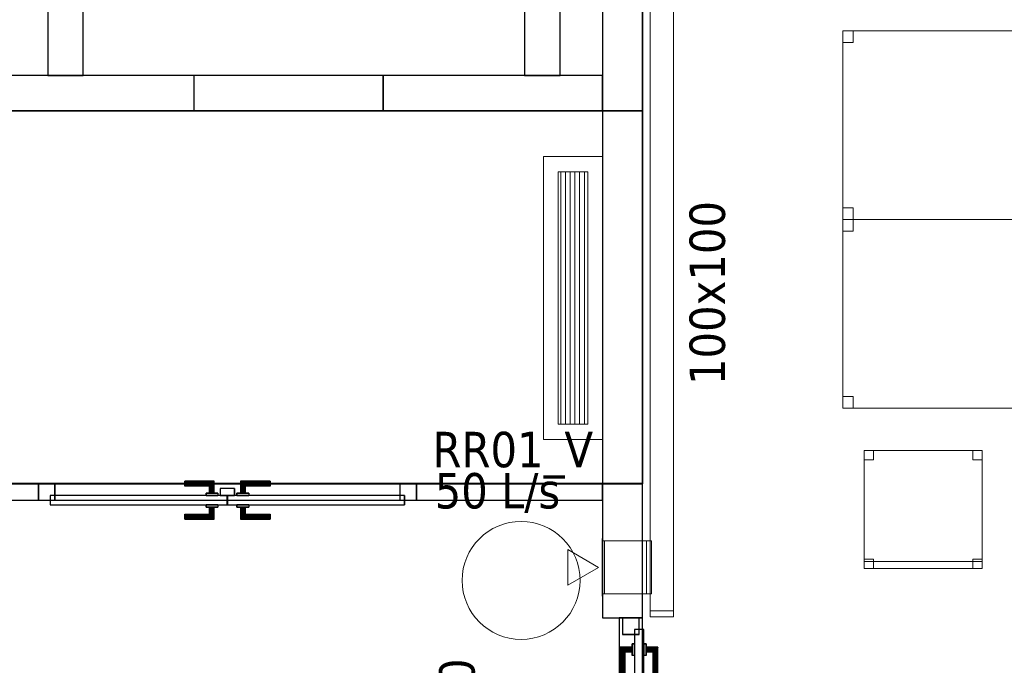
# Model space of a CAD drawing. Header units: metres. Extents: x 391.1 to 427.5, y 12.7 to 28.4.
# Tile 135 of 139: x 418.9 to 423, y 23.5 to 26.3. Entities that reach past the tile are written whole.
import ezdxf

# ---------------------------------------------------------------- set-up
doc = ezdxf.new("R2010")
doc.units = ezdxf.units.M
doc.layers.add('01_CARPINTERIA', color=5, linetype='Continuous', lineweight=25, true_color=0x0000ff)
doc.layers.add('01_SUELOS', color=7, linetype='Continuous', lineweight=25, true_color=0x007f00)
for name, color, linetype, lineweight in [('02_MOBILIARIO', 7, 'Continuous', 18), ('A-COLS-____-MCUT', 7, 'Continuous', 18), ('A-COLS-____-OTLN', 7, 'Continuous', 18), ('A-DETL-____-MBND', 7, 'Continuous', 18), ('A-GENM-____-OTLN', 7, 'Continuous', 18), ('A-WALL-____-MCUT', 7, 'Continuous', 25), ('A-WALL-____-OTLN', 7, 'Continuous', 25), ('M-HVAC-CDFF-IDEN', 7, 'Continuous', 30), ('M-HVAC-CDFF-OTLN', 7, 'Continuous', 18), ('M-HVAC-DUCT-IDEN', 7, 'Continuous', 30), ('M-HVAC-DUCT-OTLN', 7, 'Continuous', 18)]:
    doc.layers.add(name, color=color, linetype=linetype, lineweight=lineweight)
doc.styles.add('Tahoma_2', font='tahoma.ttf', dxfattribs={"height": 0.15})

# ---------------------------------------------------------------- blocks, each defined once
blk = doc.blocks.new('Family - Envans P1-154604-04_CLI_AIRE_P1')
at = {"layer": 'A-WALL-____-MCUT', "color": 253, "true_color": 0xaaaaaa}
for p, q in [((4.3375, 0.17), (0, 0.17)), ((0, 0.17), (0, 0)), ((4.3375, 0), (4.3375, 0.17)), ((0, 0), (4.3375, 0))]:
    blk.add_line(p, q, dxfattribs=at)
at = {"layer": 'A-WALL-____-OTLN', "color": 253, "true_color": 0xaaaaaa}
for p, q in [((4.3375, 0.17), (0, 0.17)), ((0, 0.17), (0, 0)), ((4.3375, 0), (4.3375, 0.17)), ((0, 0), (4.3375, 0))]:
    blk.add_line(p, q, dxfattribs=at)
at = {"layer": 'A-WALL-____-OTLN', "color": 253, "lineweight": 18, "true_color": 0xaaaaaa}
blk.add_line((0, 0), (4.3375, 0), dxfattribs=at)
blk = doc.blocks.new('Family - Pilar P1-154647-04_CLI_AIRE_P1')
at = {"layer": 'A-COLS-____-MCUT', "color": 253, "true_color": 0xaaaaaa}
for start, end in [(360, 180), (180, 360)]:
    blk.add_arc((0.25, 0.25), 0.25, start, end, dxfattribs=at)
at = {"layer": 'A-COLS-____-OTLN', "color": 253, "true_color": 0xaaaaaa}
for start, end in [(360, 180), (180, 360)]:
    blk.add_arc((0.25, 0.25), 0.25, start, end, dxfattribs=at)
blk = doc.blocks.new('Family - Envans P1-154657-04_CLI_AIRE_P1')
at = {"layer": 'A-WALL-____-MCUT', "color": 253, "true_color": 0xaaaaaa}
for p, q in [((3.66, 0.15), (2.56, 0.15)), ((3.66, 0), (3.66, 0.15)), ((4.46, 0.15), (4.46, 0)), ((5.39, 0.15), (4.46, 0.15)), ((5.39, 0), (5.39, 0.15)), ((2.56, 0), (3.66, 0)), ((4.46, 0), (5.39, 0))]:
    blk.add_line(p, q, dxfattribs=at)
at = {"layer": 'A-WALL-____-OTLN', "color": 253, "true_color": 0xaaaaaa}
for p, q in [((5.39, 0.15), (0, 0.15)), ((3.66, 0), (3.66, 0.15)), ((4.46, 0.15), (3.66, 0.15)), ((4.46, 0), (4.46, 0.15)), ((5.39, 0), (5.39, 0.15)), ((0, 0), (5.39, 0)), ((3.66, 0), (4.46, 0))]:
    blk.add_line(p, q, dxfattribs=at)
at = {"layer": 'A-WALL-____-OTLN', "color": 253, "lineweight": 18, "true_color": 0xaaaaaa}
blk.add_line((0, 0), (5.39, 0), dxfattribs=at)
blk = doc.blocks.new('Family - Vano de puerta P1-154663-04_CLI_AIRE_P1')
at = {"layer": 'A-GENM-____-OTLN', "color": 253, "true_color": 0xaaaaaa}
for p, q in [((419.607, 26.0395), (419.607, 25.8895)), ((420.407, 26.0395), (419.607, 26.0395)), ((419.607, 26.0395), (419.607, 25.8895)), ((419.607, 26.0395), (420.407, 26.0395)), ((420.407, 25.8895), (420.407, 26.0395)), ((420.407, 26.0395), (420.407, 25.8895)), ((419.607, 25.8895), (420.407, 25.8895)), ((420.407, 25.8895), (419.607, 25.8895))]:
    blk.add_line(p, q, dxfattribs=at)
blk = doc.blocks.new('Family - LONDR55-XX_ZZ-ARQ-CAA-M3D-Londres55-154679-04_CLI_AIRE_P1')
at = {"layer": '01_CARPINTERIA', "color": 161, "true_color": 0xaaaaff}
for p, q in [((0.1263, 0.1487), (0.125, 0.15)), ((0.125, 0.15), (0.125, 0.1)), ((0.125, 0.15), (0.1263, 0.1487)), ((0.25, 0.15), (0.125, 0.15)), ((0.13, 0.145), (0.1263, 0.1487)), ((0.1263, 0.1487), (0.1263, 0.1)), ((0.1263, 0.1487), (0.1263, 0.1)), ((0.1263, 0.1487), (0.13, 0.145)), ((0.25, 0.1487), (0.1263, 0.1487)), ((0.25, 0.1487), (0.1263, 0.1487)), ((0.135, 0.14), (0.13, 0.145)), ((0.13, 0.145), (0.13, 0.1)), ((0.13, 0.145), (0.13, 0.1)), ((0.13, 0.145), (0.135, 0.14)), ((0.25, 0.145), (0.13, 0.145)), ((0.25, 0.145), (0.13, 0.145)), ((0.135, 0.1), (0.135, 0.14)), ((0.135, 0.14), (0.135, 0.1)), ((0.135, 0.14), (0.14, 0.135)), ((0.14, 0.135), (0.135, 0.14)), ((0.135, 0.14), (0.25, 0.14)), ((0.25, 0.14), (0.135, 0.14)), ((0.14, 0.135), (0.14, 0.1)), ((0.14, 0.135), (0.1437, 0.1313)), ((0.1437, 0.1313), (0.14, 0.135)), ((0.14, 0.135), (0.14, 0.1)), ((0.25, 0.135), (0.14, 0.135)), ((0.25, 0.135), (0.14, 0.135)), ((0.1437, 0.1313), (0.1437, 0.1)), ((0.1437, 0.1313), (0.145, 0.13)), ((0.145, 0.13), (0.1437, 0.1313)), ((0.1437, 0.1313), (0.1437, 0.1)), ((0.25, 0.1313), (0.1437, 0.1313)), ((0.25, 0.1313), (0.1437, 0.1313)), ((0.145, 0.13), (0.145, 0.1)), ((0.25, 0.13), (0.145, 0.13)), ((0.25, 0.1487), (0.25, 0.15)), ((0.25, 0.15), (0.25, 0.1487)), ((0.25, 0.145), (0.25, 0.1487)), ((0.25, 0.1487), (0.25, 0.145)), ((0.25, 0.145), (0.25, 0.14)), ((0.25, 0.14), (0.25, 0.145)), ((0.25, 0.14), (0.25, 0.135)), ((0.25, 0.135), (0.25, 0.14)), ((0.25, 0.135), (0.25, 0.1313)), ((0.25, 0.1313), (0.25, 0.135)), ((0.25, 0.1313), (0.25, 0.13)), ((0.25, 0.13), (0.25, 0.1313)), ((0.89, 0.09), (0.05, 0.09)), ((0.05, 0.09), (0.05, 0.05)), ((0.89, 0.09), (0.05, 0.09)), ((0.05, 0.09), (0.05, 0.05)), ((0.16, 0.1), (0.11, 0.1)), ((0.11, 0.1), (0.16, 0.1)), ((0.11, 0.1), (0.11, 0.09)), ((0.11, 0.09), (0.11, 0.1)), ((0.16, 0.09), (0.11, 0.09)), ((0.11, 0.09), (0.16, 0.09)), ((0.1263, 0.1), (0.125, 0.1)), ((0.125, 0.1), (0.1263, 0.1)), ((0.13, 0.1), (0.1263, 0.1)), ((0.1263, 0.1), (0.13, 0.1)), ((0.135, 0.1), (0.13, 0.1)), ((0.13, 0.1), (0.135, 0.1)), ((0.14, 0.1), (0.135, 0.1)), ((0.135, 0.1), (0.14, 0.1)), ((0.14, 0.1), (0.1437, 0.1)), ((0.1437, 0.1), (0.14, 0.1)), ((0.1437, 0.1), (0.145, 0.1)), ((0.145, 0.1), (0.1437, 0.1)), ((0.16, 0.1), (0.16, 0.09)), ((0.16, 0.1), (0.16, 0.09)), ((0.89, 0.05), (0.89, 0.09)), ((0.89, 0.09), (0.89, 0.05)), ((0.07, 0.07), (0, 0.07)), ((0, 0.07), (0, 0)), ((0.07, 0.07), (0, 0.07)), ((0, 0.07), (0, 0)), ((0.05, 0.05), (0.89, 0.05)), ((0.05, 0.05), (0.89, 0.05)), ((0.07, 0), (0.07, 0.07)), ((0.07, 0.07), (0.07, 0)), ((0.11, 0.05), (0.16, 0.05)), ((0.16, 0.05), (0.11, 0.05)), ((0.11, 0.05), (0.11, 0.04)), ((0.11, 0.04), (0.11, 0.05)), ((0.16, 0.05), (0.16, 0.04)), ((0.16, 0.05), (0.16, 0.04)), ((0.94, 0.07), (0.87, 0.07)), ((0.87, 0.07), (0.87, 0)), ((0.94, 0.07), (0.87, 0.07)), ((0.87, 0.07), (0.87, 0)), ((0.94, 0), (0.94, 0.07)), ((0.94, 0.07), (0.94, 0)), ((0, 0), (0.07, 0)), ((0, 0), (0.07, 0)), ((0.11, 0.04), (0.16, 0.04)), ((0.16, 0.04), (0.11, 0.04)), ((0.1263, 0.04), (0.125, 0.04)), ((0.125, 0.04), (0.1263, 0.04)), ((0.125, 0.04), (0.125, -0.01)), ((0.13, 0.04), (0.1263, 0.04)), ((0.1263, 0.04), (0.13, 0.04)), ((0.1263, 0.04), (0.1263, -0.0087)), ((0.1263, 0.04), (0.1263, -0.0087)), ((0.13, 0.04), (0.135, 0.04)), ((0.135, 0.04), (0.13, 0.04)), ((0.13, 0.04), (0.13, -0.005)), ((0.13, 0.04), (0.13, -0.005)), ((0.13, -0.005), (0.135, 0)), ((0.135, 0), (0.13, -0.005)), ((0.135, 0.04), (0.14, 0.04)), ((0.14, 0.04), (0.135, 0.04)), ((0.135, 0), (0.135, 0.04)), ((0.135, 0.04), (0.135, 0)), ((0.14, 0.005), (0.135, 0)), ((0.135, 0), (0.14, 0.005)), ((0.25, 0), (0.135, 0)), ((0.135, 0), (0.25, 0)), ((0.14, 0.04), (0.1437, 0.04)), ((0.1437, 0.04), (0.14, 0.04)), ((0.14, 0.04), (0.14, 0.005)), ((0.14, 0.04), (0.14, 0.005)), ((0.1437, 0.0087), (0.14, 0.005)), ((0.14, 0.005), (0.1437, 0.0087)), ((0.14, 0.005), (0.25, 0.005)), ((0.14, 0.005), (0.25, 0.005)), ((0.1437, 0.04), (0.145, 0.04)), ((0.145, 0.04), (0.1437, 0.04)), ((0.1437, 0.04), (0.1437, 0.0087)), ((0.1437, 0.04), (0.1437, 0.0087)), ((0.145, 0.01), (0.1437, 0.0087)), ((0.1437, 0.0087), (0.145, 0.01)), ((0.1437, 0.0087), (0.25, 0.0087)), ((0.1437, 0.0087), (0.25, 0.0087)), ((0.145, 0.04), (0.145, 0.01)), ((0.145, 0.01), (0.25, 0.01)), ((0.25, 0.0087), (0.25, 0.01)), ((0.25, 0.01), (0.25, 0.0087)), ((0.25, 0.005), (0.25, 0.0087)), ((0.25, 0.0087), (0.25, 0.005)), ((0.25, 0.005), (0.25, 0)), ((0.25, 0), (0.25, 0.005)), ((0.25, 0), (0.25, -0.005)), ((0.25, -0.005), (0.25, 0)), ((0.87, 0), (0.94, 0)), ((0.87, 0), (0.94, 0)), ((0.125, -0.01), (0.1263, -0.0087)), ((0.1263, -0.0087), (0.125, -0.01)), ((0.125, -0.01), (0.25, -0.01)), ((0.1263, -0.0087), (0.13, -0.005)), ((0.13, -0.005), (0.1263, -0.0087)), ((0.1263, -0.0087), (0.25, -0.0087)), ((0.1263, -0.0087), (0.25, -0.0087)), ((0.13, -0.005), (0.25, -0.005)), ((0.13, -0.005), (0.25, -0.005)), ((0.25, -0.005), (0.25, -0.0087)), ((0.25, -0.0087), (0.25, -0.005)), ((0.25, -0.0087), (0.25, -0.01)), ((0.25, -0.01), (0.25, -0.0087))]:
    blk.add_line(p, q, dxfattribs=at)
blk = doc.blocks.new('Family - Porta P1-154680-04_CLI_AIRE_P1')
blk.add_blockref('Family - LONDR55-XX_ZZ-ARQ-CAA-M3D-Londres55-154679-04_CLI_AIRE_P1', (0, 0))
blk = doc.blocks.new('Family - Mampara P1-154691-04_CLI_AIRE_P1')
at = {"layer": 'A-WALL-____-OTLN', "color": 253, "true_color": 0xaaaaaa}
for p, q in [((7.8292, 0.1), (0, 0.1)), ((0.94, 0.1), (0, 0.1)), ((0, 0.1), (0, 0)), ((0, 0.1), (0, 0)), ((0, 0), (7.8292, 0)), ((0, 0), (0.94, 0))]:
    blk.add_line(p, q, dxfattribs=at)
at = {"layer": 'A-WALL-____-OTLN', "color": 253, "lineweight": 18, "true_color": 0xaaaaaa}
blk.add_line((0, 0), (7.8292, 0), dxfattribs=at)
blk = doc.blocks.new('Family - Vano de puerta P1-154697-04_CLI_AIRE_P1')
at = {"layer": 'A-GENM-____-OTLN', "color": 253, "true_color": 0xaaaaaa}
for p, q in [((421.507, 23.7407), (421.407, 23.7407)), ((421.407, 23.7407), (421.407, 22.8007)), ((421.407, 22.8007), (421.407, 23.7407)), ((421.407, 23.7407), (421.507, 23.7407)), ((421.507, 22.8007), (421.507, 23.7407)), ((421.507, 23.7407), (421.507, 22.8007)), ((421.407, 22.8007), (421.507, 22.8007)), ((421.407, 22.8007), (421.507, 22.8007))]:
    blk.add_line(p, q, dxfattribs=at)
blk = doc.blocks.new('Family - Mampara P1-154701-04_CLI_AIRE_P1')
at = {"layer": 'A-WALL-____-MCUT', "color": 253, "true_color": 0xaaaaaa}
for p, q in [((0.7887, 0.07), (0, 0.07)), ((0, 0.07), (0, 0)), ((0.7887, 0), (0.7887, 0.07)), ((2.39, 0.07), (2.39, 0)), ((3.89, 0.07), (2.39, 0.07)), ((3.89, 0), (3.89, 0.07)), ((0, 0), (0.7887, 0)), ((2.39, 0), (3.89, 0))]:
    blk.add_line(p, q, dxfattribs=at)
at = {"layer": 'A-WALL-____-OTLN', "color": 253, "true_color": 0xaaaaaa}
for p, q in [((3.89, 0.07), (0, 0.07)), ((0, 0.07), (0, 0)), ((2.39, 0.07), (0.7887, 0.07)), ((0.7887, 0.07), (0.7887, 0)), ((2.39, 0.07), (2.39, 0)), ((3.89, 0), (3.89, 0.07)), ((0, 0), (3.89, 0)), ((0.7887, 0), (2.39, 0))]:
    blk.add_line(p, q, dxfattribs=at)
at = {"layer": 'A-WALL-____-OTLN', "color": 253, "lineweight": 18, "true_color": 0xaaaaaa}
blk.add_line((0, 0), (3.89, 0), dxfattribs=at)
blk = doc.blocks.new('Family - Vano de puerta P1-154703-04_CLI_AIRE_P1')
at = {"layer": 'A-GENM-____-OTLN', "color": 253, "true_color": 0xaaaaaa}
for p, q in [((418.947, 24.3095), (418.947, 24.2395)), ((420.5483, 24.3095), (418.947, 24.3095)), ((418.947, 24.3095), (418.947, 24.2395)), ((418.947, 24.3095), (420.5483, 24.3095)), ((420.5483, 24.2395), (420.5483, 24.3095)), ((420.5483, 24.3095), (420.5483, 24.2395)), ((418.947, 24.2395), (420.5483, 24.2395)), ((420.5483, 24.2395), (418.947, 24.2395))]:
    blk.add_line(p, q, dxfattribs=at)
blk = doc.blocks.new('Family - Cadira d_Oficina_P1-154772-04_CLI_AIRE_P1')
at = {"layer": 'A-DETL-____-MBND', "color": 253, "true_color": 0xaaaaaa}
for p, q in [((0, 0.5), (0.5, 0.5)), ((0, 0), (0, 0.5)), ((0.5, 0.5), (0, 0.5)), ((0, 0.5), (0, 0)), ((0, 0.46), (0, 0.5)), ((0, 0.5), (0.04, 0.5)), ((0.04, 0.5), (0, 0.5)), ((0, 0.5), (0, 0.46)), ((0.04, 0.46), (0, 0.46)), ((0, 0.46), (0.04, 0.46)), ((0.04, 0.5), (0.04, 0.46)), ((0.04, 0.46), (0.04, 0.5)), ((0.46, 0.46), (0.46, 0.5)), ((0.46, 0.5), (0.5, 0.5)), ((0.5, 0.5), (0.46, 0.5)), ((0.46, 0.5), (0.46, 0.46)), ((0.5, 0.46), (0.46, 0.46)), ((0.46, 0.46), (0.5, 0.46)), ((0.5, 0.5), (0.5, 0.46)), ((0.5, 0.46), (0.5, 0.5)), ((0.5, 0.5), (0.5, 0)), ((0.5, 0), (0.5, 0.5)), ((0, 0), (0, 0.04)), ((0, 0.04), (0.04, 0.04)), ((0.04, 0.04), (0, 0.04)), ((0, 0.04), (0, 0)), ((0, 0), (0, 0.03)), ((0, 0.03), (0.5, 0.03)), ((0.5, 0.03), (0, 0.03)), ((0, 0.03), (0, 0)), ((0.5, 0), (0, 0)), ((0, 0), (0.5, 0)), ((0.5, 0), (0, 0)), ((0, 0), (0.5, 0)), ((0.04, 0), (0, 0)), ((0, 0), (0.04, 0)), ((0.04, 0.04), (0.04, 0)), ((0.04, 0), (0.04, 0.04)), ((0.46, 0), (0.46, 0.04)), ((0.46, 0.04), (0.5, 0.04)), ((0.5, 0.04), (0.46, 0.04)), ((0.46, 0.04), (0.46, 0)), ((0.5, 0), (0.46, 0)), ((0.5, 0.04), (0.5, 0)), ((0.5, 0), (0.5, 0.04)), ((0.5, 0.03), (0.5, 0)), ((0.5, 0), (0.5, 0.03)), ((0.46, 0), (0.5, 0))]:
    blk.add_line(p, q, dxfattribs=at)
blk = doc.blocks.new('Family - LONDR55-XX_ZZ-ARQ-CAA-M3D-Londres55-154825-04_CLI_AIRE_P1')
at = {"layer": '01_CARPINTERIA', "color": 161, "true_color": 0xaaaaff}
for p, q in [((0.6201, 0.1487), (0.6201, 0.15)), ((0.6201, 0.15), (0.6201, 0.1487)), ((0.7451, 0.15), (0.6201, 0.15)), ((0.6201, 0.145), (0.6201, 0.1487)), ((0.6201, 0.1487), (0.6201, 0.145)), ((0.7438, 0.1487), (0.6201, 0.1487)), ((0.7438, 0.1487), (0.6201, 0.1487)), ((0.6201, 0.14), (0.6201, 0.145)), ((0.6201, 0.145), (0.6201, 0.14)), ((0.7401, 0.145), (0.6201, 0.145)), ((0.7401, 0.145), (0.6201, 0.145)), ((0.6201, 0.135), (0.6201, 0.14)), ((0.6201, 0.14), (0.6201, 0.135)), ((0.6201, 0.14), (0.7351, 0.14)), ((0.7351, 0.14), (0.6201, 0.14)), ((0.6201, 0.135), (0.6201, 0.1313)), ((0.6201, 0.1313), (0.6201, 0.135)), ((0.7301, 0.135), (0.6201, 0.135)), ((0.7301, 0.135), (0.6201, 0.135)), ((0.6201, 0.1313), (0.6201, 0.13)), ((0.6201, 0.13), (0.6201, 0.1313)), ((0.7265, 0.1313), (0.6201, 0.1313)), ((0.7265, 0.1313), (0.6201, 0.1313)), ((0.7251, 0.13), (0.6201, 0.13)), ((0.7251, 0.13), (0.7265, 0.1313)), ((0.7265, 0.1313), (0.7251, 0.13)), ((0.7251, 0.1), (0.7251, 0.13)), ((0.7265, 0.1313), (0.7301, 0.135)), ((0.7301, 0.135), (0.7265, 0.1313)), ((0.7265, 0.1), (0.7265, 0.1313)), ((0.7265, 0.1), (0.7265, 0.1313)), ((0.7301, 0.135), (0.7351, 0.14)), ((0.7351, 0.14), (0.7301, 0.135)), ((0.7301, 0.1), (0.7301, 0.135)), ((0.7301, 0.1), (0.7301, 0.135)), ((0.7401, 0.145), (0.7351, 0.14)), ((0.7351, 0.14), (0.7401, 0.145)), ((0.7351, 0.14), (0.7351, 0.1)), ((0.7351, 0.1), (0.7351, 0.14)), ((0.7438, 0.1487), (0.7401, 0.145)), ((0.7401, 0.145), (0.7438, 0.1487)), ((0.7401, 0.1), (0.7401, 0.145)), ((0.7401, 0.1), (0.7401, 0.145)), ((0.7451, 0.15), (0.7438, 0.1487)), ((0.7438, 0.1487), (0.7451, 0.15)), ((0.7438, 0.1), (0.7438, 0.1487)), ((0.7438, 0.1), (0.7438, 0.1487)), ((0.7451, 0.1), (0.7451, 0.15)), ((0.8575, 0.1487), (0.8561, 0.15)), ((0.8561, 0.15), (0.8561, 0.1)), ((0.8561, 0.15), (0.8575, 0.1487)), ((0.9811, 0.15), (0.8561, 0.15)), ((0.8611, 0.145), (0.8575, 0.1487)), ((0.8575, 0.1487), (0.8575, 0.1)), ((0.8575, 0.1487), (0.8575, 0.1)), ((0.8575, 0.1487), (0.8611, 0.145)), ((0.9811, 0.1487), (0.8575, 0.1487)), ((0.9811, 0.1487), (0.8575, 0.1487)), ((0.8661, 0.14), (0.8611, 0.145)), ((0.8611, 0.145), (0.8611, 0.1)), ((0.8611, 0.145), (0.8611, 0.1)), ((0.8611, 0.145), (0.8661, 0.14)), ((0.9811, 0.145), (0.8611, 0.145)), ((0.9811, 0.145), (0.8611, 0.145)), ((0.8661, 0.1), (0.8661, 0.14)), ((0.8661, 0.14), (0.8661, 0.1)), ((0.8661, 0.14), (0.8711, 0.135)), ((0.8711, 0.135), (0.8661, 0.14)), ((0.8661, 0.14), (0.9811, 0.14)), ((0.9811, 0.14), (0.8661, 0.14)), ((0.8711, 0.135), (0.8711, 0.1)), ((0.8711, 0.135), (0.8748, 0.1313)), ((0.8748, 0.1313), (0.8711, 0.135)), ((0.8711, 0.135), (0.8711, 0.1)), ((0.9811, 0.135), (0.8711, 0.135)), ((0.9811, 0.135), (0.8711, 0.135)), ((0.8748, 0.1313), (0.8748, 0.1)), ((0.8748, 0.1313), (0.8761, 0.13)), ((0.8761, 0.13), (0.8748, 0.1313)), ((0.8748, 0.1313), (0.8748, 0.1)), ((0.9811, 0.1313), (0.8748, 0.1313)), ((0.9811, 0.1313), (0.8748, 0.1313)), ((0.8761, 0.13), (0.8761, 0.1)), ((0.9811, 0.13), (0.8761, 0.13)), ((0.9811, 0.1487), (0.9811, 0.15)), ((0.9811, 0.15), (0.9811, 0.1487)), ((0.9811, 0.145), (0.9811, 0.1487)), ((0.9811, 0.1487), (0.9811, 0.145)), ((0.9811, 0.145), (0.9811, 0.14)), ((0.9811, 0.14), (0.9811, 0.145)), ((0.9811, 0.14), (0.9811, 0.135)), ((0.9811, 0.135), (0.9811, 0.14)), ((0.9811, 0.135), (0.9811, 0.1313)), ((0.9811, 0.1313), (0.9811, 0.135)), ((0.9811, 0.1313), (0.9811, 0.13)), ((0.9811, 0.13), (0.9811, 0.1313)), ((0.8001, 0.09), (0.05, 0.09)), ((0.05, 0.09), (0.05, 0.05)), ((0.8001, 0.09), (0.05, 0.09)), ((0.05, 0.05), (0.05, 0.09)), ((0.7601, 0.1), (0.7101, 0.1)), ((0.7101, 0.1), (0.7601, 0.1)), ((0.7101, 0.09), (0.7101, 0.1)), ((0.7101, 0.09), (0.7101, 0.1)), ((0.7601, 0.09), (0.7101, 0.09)), ((0.7101, 0.09), (0.7601, 0.09)), ((0.7265, 0.1), (0.7251, 0.1)), ((0.7251, 0.1), (0.7265, 0.1)), ((0.7301, 0.1), (0.7265, 0.1)), ((0.7265, 0.1), (0.7301, 0.1)), ((0.7351, 0.1), (0.7301, 0.1)), ((0.7301, 0.1), (0.7351, 0.1)), ((0.7401, 0.1), (0.7351, 0.1)), ((0.7351, 0.1), (0.7401, 0.1)), ((0.7401, 0.1), (0.7438, 0.1)), ((0.7438, 0.1), (0.7401, 0.1)), ((0.7438, 0.1), (0.7451, 0.1)), ((0.7451, 0.1), (0.7438, 0.1)), ((0.7601, 0.09), (0.7601, 0.1)), ((0.7601, 0.1), (0.7601, 0.09)), ((0.8001, 0.05), (0.8001, 0.09)), ((0.8001, 0.05), (0.8001, 0.09)), ((1.5513, 0.09), (0.8011, 0.09)), ((0.8011, 0.09), (0.8011, 0.05)), ((1.5513, 0.09), (0.8011, 0.09)), ((0.8011, 0.05), (0.8011, 0.09)), ((0.8911, 0.1), (0.8411, 0.1)), ((0.8411, 0.1), (0.8911, 0.1)), ((0.8411, 0.09), (0.8411, 0.1)), ((0.8411, 0.09), (0.8411, 0.1)), ((0.8911, 0.09), (0.8411, 0.09)), ((0.8411, 0.09), (0.8911, 0.09)), ((0.8575, 0.1), (0.8561, 0.1)), ((0.8561, 0.1), (0.8575, 0.1)), ((0.8611, 0.1), (0.8575, 0.1)), ((0.8575, 0.1), (0.8611, 0.1)), ((0.8661, 0.1), (0.8611, 0.1)), ((0.8611, 0.1), (0.8661, 0.1)), ((0.8711, 0.1), (0.8661, 0.1)), ((0.8661, 0.1), (0.8711, 0.1)), ((0.8711, 0.1), (0.8748, 0.1)), ((0.8748, 0.1), (0.8711, 0.1)), ((0.8748, 0.1), (0.8761, 0.1)), ((0.8761, 0.1), (0.8748, 0.1)), ((0.8911, 0.09), (0.8911, 0.1)), ((0.8911, 0.1), (0.8911, 0.09)), ((1.5513, 0.05), (1.5513, 0.09)), ((1.5513, 0.05), (1.5513, 0.09)), ((0.07, 0.07), (0, 0.07)), ((0, 0.07), (0, 0)), ((0.07, 0.07), (0, 0.07)), ((0, 0), (0, 0.07)), ((0.05, 0.05), (0.8001, 0.05)), ((0.05, 0.05), (0.8001, 0.05)), ((0.07, 0), (0.07, 0.07)), ((0.07, 0), (0.07, 0.07)), ((0.7101, 0.05), (0.7601, 0.05)), ((0.7601, 0.05), (0.7101, 0.05)), ((0.7101, 0.04), (0.7101, 0.05)), ((0.7101, 0.04), (0.7101, 0.05)), ((0.7601, 0.04), (0.7601, 0.05)), ((0.7601, 0.05), (0.7601, 0.04)), ((0.8311, 0.05), (0.7711, 0.05)), ((0.7711, 0.05), (0.7711, 0.02)), ((0.8311, 0.05), (0.7711, 0.05)), ((0.7711, 0.02), (0.7711, 0.05)), ((0.8011, 0.05), (1.5513, 0.05)), ((0.8011, 0.05), (1.5513, 0.05)), ((0.8311, 0.02), (0.8311, 0.05)), ((0.8311, 0.02), (0.8311, 0.05)), ((0.8411, 0.05), (0.8911, 0.05)), ((0.8911, 0.05), (0.8411, 0.05)), ((0.8411, 0.04), (0.8411, 0.05)), ((0.8411, 0.04), (0.8411, 0.05)), ((0.8911, 0.04), (0.8911, 0.05)), ((0.8911, 0.05), (0.8911, 0.04)), ((1.6013, 0.07), (1.5313, 0.07)), ((1.5313, 0.07), (1.5313, 0)), ((1.6013, 0.07), (1.5313, 0.07)), ((1.5313, 0), (1.5313, 0.07)), ((1.6013, 0), (1.6013, 0.07)), ((1.6013, 0), (1.6013, 0.07)), ((0, 0), (0.07, 0)), ((0, 0), (0.07, 0)), ((0.6201, 0.0087), (0.6201, 0.01)), ((0.6201, 0.01), (0.6201, 0.0087)), ((0.6201, 0.01), (0.7251, 0.01)), ((0.6201, 0.005), (0.6201, 0.0087)), ((0.6201, 0.0087), (0.6201, 0.005)), ((0.6201, 0.0087), (0.7265, 0.0087)), ((0.6201, 0.0087), (0.7265, 0.0087)), ((0.6201, 0), (0.6201, 0.005)), ((0.6201, 0.005), (0.6201, 0)), ((0.6201, 0.005), (0.7301, 0.005)), ((0.6201, 0.005), (0.7301, 0.005)), ((0.6201, -0.005), (0.6201, 0)), ((0.7351, 0), (0.6201, 0)), ((0.6201, 0), (0.7351, 0)), ((0.7101, 0.04), (0.7601, 0.04)), ((0.7601, 0.04), (0.7101, 0.04)), ((0.7265, 0.04), (0.7251, 0.04)), ((0.7251, 0.04), (0.7265, 0.04)), ((0.7251, 0.01), (0.7251, 0.04)), ((0.7265, 0.0087), (0.7251, 0.01)), ((0.7251, 0.01), (0.7265, 0.0087)), ((0.7301, 0.04), (0.7265, 0.04)), ((0.7265, 0.04), (0.7301, 0.04)), ((0.7265, 0.0087), (0.7265, 0.04)), ((0.7265, 0.0087), (0.7265, 0.04)), ((0.7301, 0.005), (0.7265, 0.0087)), ((0.7265, 0.0087), (0.7301, 0.005)), ((0.7301, 0.04), (0.7351, 0.04)), ((0.7351, 0.04), (0.7301, 0.04)), ((0.7301, 0.005), (0.7301, 0.04)), ((0.7301, 0.005), (0.7301, 0.04)), ((0.7351, 0), (0.7301, 0.005)), ((0.7301, 0.005), (0.7351, 0)), ((0.7351, 0.04), (0.7401, 0.04)), ((0.7401, 0.04), (0.7351, 0.04)), ((0.7351, 0.04), (0.7351, 0)), ((0.7351, 0), (0.7351, 0.04)), ((0.7401, -0.005), (0.7351, 0)), ((0.7401, 0.04), (0.7438, 0.04)), ((0.7438, 0.04), (0.7401, 0.04)), ((0.7401, -0.005), (0.7401, 0.04)), ((0.7401, -0.005), (0.7401, 0.04)), ((0.7438, 0.04), (0.7451, 0.04)), ((0.7451, 0.04), (0.7438, 0.04)), ((0.7438, -0.0087), (0.7438, 0.04)), ((0.7438, -0.0087), (0.7438, 0.04)), ((0.7451, -0.01), (0.7451, 0.04)), ((0.7711, 0.02), (0.8311, 0.02)), ((0.7711, 0.02), (0.8311, 0.02)), ((0.8411, 0.04), (0.8911, 0.04)), ((0.8911, 0.04), (0.8411, 0.04)), ((0.8575, 0.04), (0.8561, 0.04)), ((0.8561, 0.04), (0.8575, 0.04)), ((0.8561, 0.04), (0.8561, -0.01)), ((0.8611, 0.04), (0.8575, 0.04)), ((0.8575, 0.04), (0.8611, 0.04)), ((0.8575, 0.04), (0.8575, -0.0087)), ((0.8575, 0.04), (0.8575, -0.0087)), ((0.8611, 0.04), (0.8661, 0.04)), ((0.8661, 0.04), (0.8611, 0.04)), ((0.8611, 0.04), (0.8611, -0.005)), ((0.8611, 0.04), (0.8611, -0.005)), ((0.8661, 0.04), (0.8711, 0.04)), ((0.8711, 0.04), (0.8661, 0.04)), ((0.8661, 0), (0.8661, 0.04)), ((0.8661, 0.04), (0.8661, 0)), ((0.8711, 0.005), (0.8661, 0)), ((0.8661, 0), (0.8711, 0.005)), ((0.9811, 0), (0.8661, 0)), ((0.8661, 0), (0.9811, 0)), ((0.8711, 0.04), (0.8748, 0.04)), ((0.8748, 0.04), (0.8711, 0.04)), ((0.8711, 0.04), (0.8711, 0.005)), ((0.8711, 0.04), (0.8711, 0.005)), ((0.8748, 0.0087), (0.8711, 0.005)), ((0.8711, 0.005), (0.8748, 0.0087)), ((0.8711, 0.005), (0.9811, 0.005)), ((0.8711, 0.005), (0.9811, 0.005)), ((0.8748, 0.04), (0.8761, 0.04)), ((0.8761, 0.04), (0.8748, 0.04)), ((0.8748, 0.04), (0.8748, 0.0087)), ((0.8748, 0.04), (0.8748, 0.0087)), ((0.8761, 0.01), (0.8748, 0.0087)), ((0.8748, 0.0087), (0.8761, 0.01)), ((0.8748, 0.0087), (0.9811, 0.0087)), ((0.8748, 0.0087), (0.9811, 0.0087)), ((0.8761, 0.04), (0.8761, 0.01)), ((0.8761, 0.01), (0.9811, 0.01)), ((0.9811, 0.0087), (0.9811, 0.01)), ((0.9811, 0.01), (0.9811, 0.0087)), ((0.9811, 0.005), (0.9811, 0.0087)), ((0.9811, 0.0087), (0.9811, 0.005)), ((0.9811, 0.005), (0.9811, 0)), ((0.9811, 0), (0.9811, 0.005)), ((0.9811, 0), (0.9811, -0.005)), ((0.9811, -0.005), (0.9811, 0)), ((1.5313, 0), (1.6013, 0)), ((1.5313, 0), (1.6013, 0)), ((0.6201, 0), (0.6201, -0.005)), ((0.6201, -0.005), (0.6201, -0.0087)), ((0.6201, -0.0087), (0.6201, -0.005)), ((0.6201, -0.005), (0.7401, -0.005)), ((0.6201, -0.005), (0.7401, -0.005)), ((0.6201, -0.0087), (0.6201, -0.01)), ((0.6201, -0.01), (0.6201, -0.0087)), ((0.6201, -0.0087), (0.7438, -0.0087)), ((0.6201, -0.0087), (0.7438, -0.0087)), ((0.6201, -0.01), (0.7451, -0.01)), ((0.7351, 0), (0.7401, -0.005)), ((0.7401, -0.005), (0.7438, -0.0087)), ((0.7438, -0.0087), (0.7401, -0.005)), ((0.7438, -0.0087), (0.7451, -0.01)), ((0.7451, -0.01), (0.7438, -0.0087)), ((0.8561, -0.01), (0.8575, -0.0087)), ((0.8575, -0.0087), (0.8561, -0.01)), ((0.8561, -0.01), (0.9811, -0.01)), ((0.8575, -0.0087), (0.8611, -0.005)), ((0.8611, -0.005), (0.8575, -0.0087)), ((0.8575, -0.0087), (0.9811, -0.0087)), ((0.8575, -0.0087), (0.9811, -0.0087)), ((0.8611, -0.005), (0.8661, 0)), ((0.8661, 0), (0.8611, -0.005)), ((0.8611, -0.005), (0.9811, -0.005)), ((0.8611, -0.005), (0.9811, -0.005)), ((0.9811, -0.005), (0.9811, -0.0087)), ((0.9811, -0.0087), (0.9811, -0.005)), ((0.9811, -0.0087), (0.9811, -0.01)), ((0.9811, -0.01), (0.9811, -0.0087))]:
    blk.add_line(p, q, dxfattribs=at)
blk = doc.blocks.new('Family - Porta P1-154826-04_CLI_AIRE_P1')
blk.add_blockref('Family - LONDR55-XX_ZZ-ARQ-CAA-M3D-Londres55-154825-04_CLI_AIRE_P1', (0, 0))
blk = doc.blocks.new('Family - LONDR55-XX_ZZ-ARQ-CAA-M3D-Londres55-154893-04_CLI_AIRE_P1')
at = {"layer": '01_SUELOS', "color": 9, "true_color": 0xaad4aa}
for p, q in [((17.0704, 1.715), (11.5104, 1.715)), ((11.5104, 1.715), (17.0704, 1.715)), ((17.0704, 0.135), (17.0704, 1.715)), ((17.0704, 1.715), (17.0704, 0.135)), ((6.4039, 0.135), (17.0704, 0.135)), ((17.0704, 0.135), (6.4039, 0.135))]:
    blk.add_line(p, q, dxfattribs=at)
blk = doc.blocks.new('Family - Envans P1-154948-04_CLI_AIRE_P1')
at = {"layer": 'A-WALL-____-MCUT', "color": 253, "true_color": 0xaaaaaa}
for p, q in [((2.0388, 0.15), (0, 0.15)), ((0, 0.15), (0, 0)), ((2.0388, 0), (2.0388, 0.15)), ((0, 0), (2.0388, 0))]:
    blk.add_line(p, q, dxfattribs=at)
at = {"layer": 'A-WALL-____-OTLN', "color": 253, "true_color": 0xaaaaaa}
for p, q in [((2.0388, 0.15), (0, 0.15)), ((0, 0.15), (0, 0)), ((2.0388, 0), (2.0388, 0.15)), ((0, 0), (2.0388, 0))]:
    blk.add_line(p, q, dxfattribs=at)
at = {"layer": 'A-WALL-____-OTLN', "color": 253, "lineweight": 18, "true_color": 0xaaaaaa}
blk.add_line((0, 0), (2.0388, 0), dxfattribs=at)
blk = doc.blocks.new('Family - LONDR55-XX_ZZ-ARQ-CAA-M3D-Londres55-155045-04_CLI_AIRE_P1')
at = {"layer": '01_SUELOS', "color": 9, "true_color": 0xaad4aa}
for p, q in [((23.2098, 14.9576), (23.2098, 12.7688)), ((23.2098, 12.7688), (23.2098, 14.9576)), ((23.2098, 12.7688), (23.2098, 11.1888)), ((23.2098, 11.1888), (23.2098, 12.7688)), ((23.2098, 11.1888), (19.1498, 11.1888)), ((19.1498, 11.1888), (23.2098, 11.1888))]:
    blk.add_line(p, q, dxfattribs=at)
blk = doc.blocks.new('Family - Envans P1-155099-04_CLI_AIRE_P1')
at = {"layer": 'A-WALL-____-MCUT', "color": 253, "true_color": 0xaaaaaa}
for p, q in [((2.0388, 0.15), (0, 0.15)), ((0, 0.15), (0, 0)), ((2.0388, 0), (2.0388, 0.15)), ((0, 0), (2.0388, 0))]:
    blk.add_line(p, q, dxfattribs=at)
at = {"layer": 'A-WALL-____-OTLN', "color": 253, "true_color": 0xaaaaaa}
for p, q in [((2.0388, 0.15), (0, 0.15)), ((0, 0.15), (0, 0)), ((2.0388, 0), (2.0388, 0.15)), ((0, 0), (2.0388, 0))]:
    blk.add_line(p, q, dxfattribs=at)
at = {"layer": 'A-WALL-____-OTLN', "color": 253, "lineweight": 18, "true_color": 0xaaaaaa}
blk.add_line((0, 0), (2.0388, 0), dxfattribs=at)
blk = doc.blocks.new('Family - Taula 140X80_P1-155150-04_CLI_AIRE_P1')
at = {"layer": 'A-DETL-____-MBND', "color": 253, "true_color": 0xaaaaaa}
for p, q in [((0, 0.8001), (1.3973, 0.8001)), ((0, 0), (0, 0.8001)), ((1.3973, 0.8001), (0, 0.8001)), ((0, 0.8001), (0, 0)), ((0, 0.8001), (0.0437, 0.8001)), ((0, 0.7501), (0, 0.8001)), ((0.0437, 0.8001), (0, 0.8001)), ((0, 0.8001), (0, 0.7501)), ((0.0437, 0.8001), (0.0437, 0.7501)), ((0.0437, 0.7501), (0.0437, 0.8001)), ((1.3536, 0.8001), (1.3973, 0.8001)), ((1.3536, 0.7501), (1.3536, 0.8001)), ((1.3973, 0.8001), (1.3536, 0.8001)), ((1.3536, 0.8001), (1.3536, 0.7501)), ((1.3973, 0.8001), (1.3973, 0)), ((1.3973, 0), (1.3973, 0.8001)), ((1.3973, 0.8001), (1.3973, 0.7501)), ((1.3973, 0.7501), (1.3973, 0.8001)), ((0.0437, 0.7501), (0, 0.7501)), ((0, 0.7501), (0.0437, 0.7501)), ((1.3973, 0.7501), (1.3536, 0.7501)), ((1.3536, 0.7501), (1.3973, 0.7501)), ((0, 0.05), (0.0437, 0.05)), ((0, 0), (0, 0.05)), ((0.0437, 0.05), (0, 0.05)), ((0, 0.05), (0, 0)), ((0.0437, 0.05), (0.0437, 0)), ((0.0437, 0), (0.0437, 0.05)), ((1.3536, 0.05), (1.3973, 0.05)), ((1.3536, 0), (1.3536, 0.05)), ((1.3973, 0.05), (1.3536, 0.05)), ((1.3536, 0.05), (1.3536, 0)), ((1.3973, 0.05), (1.3973, 0)), ((1.3973, 0), (1.3973, 0.05)), ((0, 0), (1.3973, 0)), ((0.0437, 0), (0, 0)), ((0, 0), (0.0437, 0)), ((1.3973, 0), (1.3536, 0)), ((1.3536, 0), (1.3973, 0)), ((1.3973, 0), (0, 0))]:
    blk.add_line(p, q, dxfattribs=at)
blk = doc.blocks.new('Family - Taula 140X80_P1-155229-04_CLI_AIRE_P1')
at = {"layer": 'A-DETL-____-MBND', "color": 253, "true_color": 0xaaaaaa}
for p, q in [((0, 0.7501), (0, 0.8001)), ((0, 0.8001), (0.0437, 0.8001)), ((0.0437, 0.8001), (0, 0.8001)), ((0, 0.8001), (0, 0.7501)), ((0, 0), (0, 0.8001)), ((0, 0.8001), (1.3973, 0.8001)), ((1.3973, 0.8001), (0, 0.8001)), ((0, 0.8001), (0, 0)), ((0.0437, 0.8001), (0.0437, 0.7501)), ((0.0437, 0.7501), (0.0437, 0.8001)), ((1.3536, 0.7501), (1.3536, 0.8001)), ((1.3536, 0.8001), (1.3973, 0.8001)), ((1.3973, 0.8001), (1.3536, 0.8001)), ((1.3536, 0.8001), (1.3536, 0.7501)), ((1.3973, 0.8001), (1.3973, 0)), ((1.3973, 0), (1.3973, 0.8001)), ((1.3973, 0.8001), (1.3973, 0.7501)), ((1.3973, 0.7501), (1.3973, 0.8001)), ((0.0437, 0.7501), (0, 0.7501)), ((0, 0.7501), (0.0437, 0.7501)), ((1.3973, 0.7501), (1.3536, 0.7501)), ((1.3536, 0.7501), (1.3973, 0.7501)), ((0, 0), (0, 0.05)), ((0, 0.05), (0.0437, 0.05)), ((0.0437, 0.05), (0, 0.05)), ((0, 0.05), (0, 0)), ((0.0437, 0.05), (0.0437, 0)), ((0.0437, 0), (0.0437, 0.05)), ((1.3536, 0), (1.3536, 0.05)), ((1.3536, 0.05), (1.3973, 0.05)), ((1.3973, 0.05), (1.3536, 0.05)), ((1.3536, 0.05), (1.3536, 0)), ((1.3973, 0.05), (1.3973, 0)), ((1.3973, 0), (1.3973, 0.05)), ((0.0437, 0), (0, 0)), ((0, 0), (0.0437, 0)), ((1.3973, 0), (0, 0)), ((0, 0), (1.3973, 0)), ((1.3973, 0), (1.3536, 0)), ((1.3536, 0), (1.3973, 0))]:
    blk.add_line(p, q, dxfattribs=at)
blk = doc.blocks.new('LONDR55-XX_ZZ-ARQ-CAA-M3D-Londres55_ifc-1-04_CLI_AIRE_P1')
at = {"layer": '01_CARPINTERIA', "color": 253, "lineweight": 18, "true_color": 0xaaaaaa}
for name, p, rotation in [('Family - Porta P1-154826-04_CLI_AIRE_P1', (420.5483, 24.3095), 180), ('Family - Porta P1-154680-04_CLI_AIRE_P1', (421.422, 23.7407), 270)]:
    blk.add_blockref(name, p, dxfattribs=dict(at, rotation=rotation))
at = {"layer": '01_SUELOS', "color": 253, "lineweight": 18, "true_color": 0xaaaaaa}
for name, p in [('Family - LONDR55-XX_ZZ-ARQ-CAA-M3D-Londres55-155045-04_CLI_AIRE_P1', (398.2972, 13.1206)), ('Family - LONDR55-XX_ZZ-ARQ-CAA-M3D-Londres55-154893-04_CLI_AIRE_P1', (404.4366, 24.1745))]:
    blk.add_blockref(name, p, dxfattribs=at)
at = {"layer": '02_MOBILIARIO', "color": 253, "lineweight": 18, "true_color": 0xaaaaaa}
for name, p in [('Family - Taula 140X80_P1-155150-04_CLI_AIRE_P1', (422.3559, 25.4292)), ('Family - Taula 140X80_P1-155229-04_CLI_AIRE_P1', (422.3559, 24.6291)), ('Family - Cadira d_Oficina_P1-154772-04_CLI_AIRE_P1', (422.4457, 23.9498))]:
    blk.add_blockref(name, p, dxfattribs=at)
at = {"layer": 'A-COLS-____-OTLN', "color": 253, "lineweight": 18, "true_color": 0xaaaaaa}
blk.add_blockref('Family - Pilar P1-154647-04_CLI_AIRE_P1', (420.742, 23.6495), dxfattribs=at)
at = {"layer": 'A-GENM-____-OTLN', "color": 253, "lineweight": 18, "true_color": 0xaaaaaa}
for name in ['Family - Vano de puerta P1-154663-04_CLI_AIRE_P1', 'Family - Vano de puerta P1-154703-04_CLI_AIRE_P1', 'Family - Vano de puerta P1-154697-04_CLI_AIRE_P1']:
    blk.add_blockref(name, (0, 0), dxfattribs=at)
at = {"layer": 'A-WALL-____-OTLN', "color": 253, "lineweight": 18, "true_color": 0xaaaaaa}
for name, p, rotation in [('Family - Envans P1-155099-04_CLI_AIRE_P1', (419.137, 26.0395), 90), ('Family - Envans P1-154948-04_CLI_AIRE_P1', (421.157, 26.0395), 90), ('Family - Envans P1-154604-04_CLI_AIRE_P1', (421.507, 23.7407), 90), ('Family - Mampara P1-154701-04_CLI_AIRE_P1', (421.337, 24.3095), 180), ('Family - Mampara P1-154691-04_CLI_AIRE_P1', (421.407, 23.7407), 269.9999999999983)]:
    blk.add_blockref(name, p, dxfattribs=dict(at, rotation=rotation))
blk.add_blockref('Family - Envans P1-154657-04_CLI_AIRE_P1', (415.947, 25.8895), dxfattribs=at)
blk = doc.blocks.new('ZYR_03_06_04_01 Reixa Paret Retorn - RR01_V-478031-04_CLI_AIRE_P1')
at = {"layer": 'M-HVAC-CDFF-OTLN', "color": 40, "true_color": 0xffbf00}
for p, q in [((0.1225, 0.002), (-0.1225, 0.002)), ((-0.1225, 0.002), (0.1225, 0.002)), ((-0.1225, 0.002), (-0.1225, 0)), ((-0.1225, 0.002), (-0.1225, 0)), ((0.1225, 0), (-0.1225, 0)), ((-0.1225, 0), (0.1225, 0)), ((0.1125, 0.01), (-0.1125, 0.01)), ((-0.1125, 0.01), (0.1125, 0.01)), ((-0.1125, 0.01), (-0.1125, 0)), ((-0.1125, 0.01), (-0.1125, 0)), ((0.1125, 0.002), (-0.1125, 0.002)), ((-0.1125, 0.002), (0.1125, 0.002)), ((-0.1125, 0.002), (-0.1125, 0)), ((-0.1125, 0.002), (-0.1125, 0)), ((0.1125, 0), (-0.1125, 0)), ((-0.1125, 0), (0.1125, 0)), ((0.1125, 0), (-0.1125, 0)), ((-0.1125, 0), (0.1125, 0)), ((0.1125, 0), (0.1125, 0.01)), ((0.1125, 0.01), (0.1125, 0)), ((0.1125, 0), (0.1125, 0.002)), ((0.1125, 0.002), (0.1125, 0)), ((0.1225, 0), (0.1225, 0.002)), ((0.1225, 0.002), (0.1225, 0)), ((0, -0.015), (-0.075, -0.1449)), ((0, -0.015), (0.075, -0.1449)), ((0.075, -0.1449), (-0.075, -0.1449))]:
    blk.add_line(p, q, dxfattribs=at)
blk = doc.blocks.new('MEP_15_03 Injerto Conducte - Mínimo-V3-04_CLI_AIRE_P1')
at = {"layer": 'M-HVAC-DUCT-OTLN', "color": 40, "true_color": 0xffbf00}
for p, q in [((-0.006096, 0.1125), (-0.006096, -0.1125)), ((-0.006096, -0.1125), (-0.006096, 0.1125)), ((-0.006096, 0.1125), (0.015, 0.1125)), ((0.015, 0.1125), (-0.006096, 0.1125)), ((0.015, 0.1125), (0.015, -0.1125)), ((0.015, -0.1125), (0.015, 0.1125)), ((0.015, -0.1125), (-0.006096, -0.1125)), ((0.015, -0.1125), (-0.006096, -0.1125))]:
    blk.add_line(p, q, dxfattribs=at)
blk = doc.blocks.new('M_Remate rectangular - Estándar-478399-04_CLI_AIRE_P1')
at = {"layer": 'M-HVAC-DUCT-OTLN', "color": 40, "true_color": 0xffbf00}
for p, q in [((0, 0.05), (0, -0.05)), ((0, -0.05), (0, 0.05)), ((0, 0.05), (0.025, 0.05)), ((0.025, 0.05), (0, 0.05)), ((0.025, 0.05), (0.025, -0.05)), ((0.025, -0.05), (0.025, 0.05)), ((0.025, -0.05), (0, -0.05)), ((0.025, -0.05), (0, -0.05))]:
    blk.add_line(p, q, dxfattribs=at)
blk = doc.blocks.new('ZYR_03_04_03 Fancoil terra - FC01_630_-V4-04_CLI_AIRE_P1')
at = {"layer": 'A-DETL-____-MBND', "true_color": 0xff00ff}
h = blk.add_hatch(dxfattribs=at)
h.set_pattern_fill('FP_1', color=6, style=0, pattern_type=2)
h.set_pattern_definition([(0, (0, 0), (0, 0.02), [])])
h.paths.add_polyline_path([(0.535, 0.0625), (-0.535, 0.0625), (-0.535, -0.0625), (0.535, -0.0625)])
at = {"layer": 'A-DETL-____-MBND', "color": 6, "true_color": 0xff00ff}
for p, q in [((0.6, 0.125), (-0.6, 0.125)), ((-0.6, 0.125), (-0.6, -0.125)), ((-0.6, -0.125), (-0.6, 0.125)), ((-0.6, 0.125), (0.6, 0.125)), ((0.6, 0.125), (-0.6, 0.125)), ((-0.6, 0.125), (-0.6, -0.125)), ((-0.6, -0.125), (-0.6, 0.125)), ((-0.6, 0.125), (0.6, 0.125)), ((0.6, -0.125), (0.6, 0.125)), ((0.6, 0.125), (0.6, -0.125)), ((0.6, -0.125), (0.6, 0.125)), ((0.6, 0.125), (0.6, -0.125)), ((-0.535, -0.0625), (-0.535, 0.0625)), ((-0.535, 0.0625), (0.535, 0.0625)), ((0.535, 0.0625), (0.535, -0.0625)), ((0.535, -0.0625), (-0.535, -0.0625)), ((-0.6, -0.125), (0.6, -0.125)), ((0.6, -0.125), (-0.6, -0.125)), ((-0.6, -0.125), (0.6, -0.125)), ((0.6, -0.125), (-0.6, -0.125)), ((0.535, -0.125), (-0.535, -0.125)), ((-0.535, -0.125), (0.535, -0.125))]:
    blk.add_line(p, q, dxfattribs=at)

msp = doc.modelspace()

# ---------------------------------------------------------------- linework, layer by layer
at = {"layer": 'M-HVAC-DUCT-OTLN', "color": 40, "true_color": 0xffbf00}
for p, q in [((421.5384, 23.7697), (421.5384, 26.7697)), ((421.6384, 26.7697), (421.6384, 23.7697)), ((421.345, 24.0672), (421.345, 23.8422)), ((421.345, 24.0672), (421.5234, 24.0672)), ((421.5234, 24.0672), (421.5234, 23.8422)), ((421.5445, 24.0672), (421.5384, 24.0672)), ((421.5445, 24.0672), (421.5445, 23.8422)), ((421.5234, 23.8422), (421.345, 23.8422)), ((421.5445, 23.8422), (421.5384, 23.8422)), ((421.6384, 23.7697), (421.5384, 23.7697))]:
    msp.add_line(p, q, dxfattribs=at)

# ---------------------------------------------------------------- block references
at = {"lineweight": 5}
msp.add_blockref('LONDR55-XX_ZZ-ARQ-CAA-M3D-Londres55_ifc-1-04_CLI_AIRE_P1', (0, 0), dxfattribs=at)
at = {"layer": 'A-DETL-____-MBND', "color": 6, "true_color": 0xff00ff, "rotation": 270.0000000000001}
msp.add_blockref('ZYR_03_04_03 Fancoil terra - FC01_630_-V4-04_CLI_AIRE_P1', (421.212, 25.0961), dxfattribs=at)
at = {"layer": 'M-HVAC-CDFF-OTLN', "color": 40, "true_color": 0xffbf00, "rotation": 269.9999999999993}
msp.add_blockref('ZYR_03_06_04_01 Reixa Paret Retorn - RR01_V-478031-04_CLI_AIRE_P1', (421.335, 23.9547), dxfattribs=at)
at = {"layer": 'M-HVAC-DUCT-OTLN', "color": 40, "true_color": 0xffbf00, "extrusion": (0, 0, -1)}
msp.add_blockref('MEP_15_03 Injerto Conducte - Mínimo-V3-04_CLI_AIRE_P1', (-421.5384, 23.9547), dxfattribs=at)
at = {"layer": 'M-HVAC-DUCT-OTLN', "color": 40, "true_color": 0xffbf00, "rotation": 270}
msp.add_blockref('M_Remate rectangular - Estándar-478399-04_CLI_AIRE_P1', (421.5884, 23.7697), dxfattribs=at)

# ---------------------------------------------------------------- texts
at = {"layer": 'M-HVAC-CDFF-IDEN', "char_height": 0.15, "attachment_point": 1, "style": 'Tahoma_2'}
for s, insert, width in [('RR01_V', (420.6164, 24.5292), 0.84578), ('50 L/s', (420.6258, 24.3545), 0.661392)]:
    msp.add_mtext(s, dxfattribs=dict(at, insert=insert, width=width))
at = {"layer": 'M-HVAC-DUCT-IDEN', "char_height": 0.15, "width": 0.913924, "attachment_point": 1, "rotation": 90, "style": 'Tahoma_2'}
for s, insert in [('100x100', (421.7057, 24.7274)), ('150x150', (420.645, 22.7883))]:
    msp.add_mtext(s, dxfattribs=dict(at, insert=insert))

doc.saveas('drawing.dxf')
